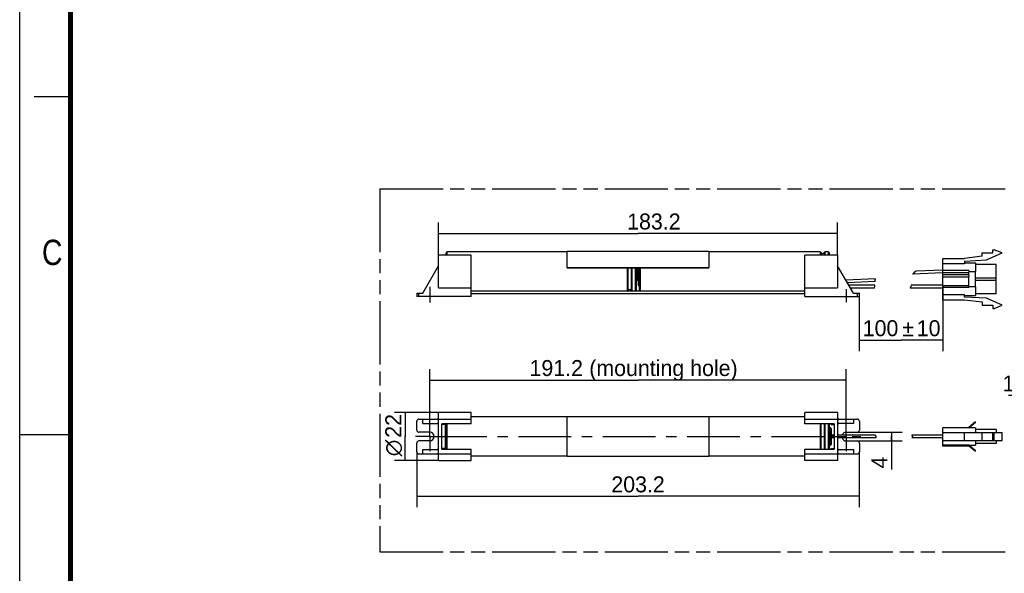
# Model space of a CAD drawing. Header units: millimetres. Extents: x 0 to 210, y 0 to 297.
# Tile 2 of 4: x 0 to 136, y 129 to 206. Entities that reach past the tile are written whole.
import ezdxf
from ezdxf.enums import TextEntityAlignment as Align

# ---------------------------------------------------------------- set-up
doc = ezdxf.new("R2010")
doc.units = ezdxf.units.MM
doc.header["$LTSCALE"] = 19.36
doc.linetypes.add('CENTER', pattern=[0.6, 0.375, -0.075, 0.075, -0.075])
doc.linetypes.add('PHANTOM', pattern=[0.8, 0.45, -0.05, 0.1, -0.05, 0.1, -0.05])
doc.layers.get('0').update_dxf_attribs({"linetype": 'CONTINUOUS'})
for name, color, linetype in [('DEFAULT_3', 7, 'PHANTOM'), ('Z_AXIS', 7, 'CONTINUOUS'), ('Z_DIM_2D', 7, 'CONTINUOUS')]:
    doc.layers.add(name, color=color, linetype=linetype)
doc.styles.add('TEXTSTYLE_2', font='txt', dxfattribs={"width": 0.75})
doc.styles.add('TEXTSTYLE_3', font='tridonic-metric-print-light.otf')
doc.styles.add('TEXTSTYLE_4', font='gdt', dxfattribs={"width": 0.7})
doc.dimstyles.new('DIMSTYLE_1', dxfattribs={"dimtxt": 2.2, "dimasz": 3.5, "dimexe": 1.5, "dimexo": 0, "dimgap": 0.55, "dimtad": 1, "dimdec": 1, "dimlfac": 3.333333, "dimdsep": 46, "dimtxsty": 'TEXTSTYLE_3', "dimblk": '_FILLED', "dimblk1": '_FILLED', "dimblk2": '_FILLED', "dimcen": 0.09, "dimclrt": 5, "dimadec": 4, "dimazin": 2, "dimtp": 0.5, "dimtm": 0.5, "dimtfac": 1, "dimtdec": 1, "dimtofl": 0, "dimtmove": 0, "dimatfit": 3, "dimldrblk": '_FILLED', "dimfxl": 0, "dimtolj": 1, "dimarcsym": 0})
doc.dimstyles.new('DIMSTYLE_2', dxfattribs={"dimtxt": 2.2, "dimasz": 3.5, "dimexe": 1.5, "dimexo": 0, "dimgap": 0.55, "dimtad": 1, "dimdec": 4, "dimlfac": 3.333333, "dimdsep": 46, "dimtxsty": 'TEXTSTYLE_3', "dimblk": '_FILLED', "dimblk1": '_FILLED', "dimblk2": '_FILLED', "dimcen": 0.09, "dimclrt": 5, "dimadec": 4, "dimazin": 2, "dimtp": 0.1, "dimtm": 0.1, "dimtfac": 1, "dimtdec": 4, "dimtofl": 0, "dimtmove": 0, "dimatfit": 3, "dimldrblk": '_FILLED', "dimfxl": 0, "dimtolj": 1, "dimarcsym": 0})
doc.dimstyles.new('DIMSTYLE_3', dxfattribs={"dimtxt": 2.2, "dimasz": 3.5, "dimexe": 1.5, "dimexo": 0, "dimgap": 0.55, "dimtad": 1, "dimdec": 1, "dimlfac": 3.333333, "dimdsep": 46, "dimtxsty": 'TEXTSTYLE_3', "dimblk": '_FILLED', "dimblk1": '_FILLED', "dimblk2": '_FILLED', "dimcen": 0.09, "dimclrt": 5, "dimadec": 4, "dimazin": 2, "dimtp": 0.2, "dimtm": 0.2, "dimtfac": 1, "dimtdec": 1, "dimtofl": 0, "dimtmove": 0, "dimatfit": 3, "dimldrblk": '_FILLED', "dimfxl": 0, "dimtolj": 1, "dimarcsym": 0})
doc.dimstyles.new('DIMSTYLE_4', dxfattribs={"dimtxt": 2.2, "dimasz": 3.5, "dimexe": 1.5, "dimexo": 0, "dimgap": 0.55, "dimtad": 1, "dimdec": 4, "dimlfac": 3.333333, "dimdsep": 46, "dimtxsty": 'TEXTSTYLE_3', "dimblk": '_FILLED', "dimblk1": '_FILLED', "dimblk2": '_FILLED', "dimcen": 0.09, "dimclrt": 5, "dimadec": 4, "dimazin": 2, "dimtp": 0.5, "dimtm": 0.5, "dimtfac": 1, "dimtdec": 4, "dimtofl": 0, "dimtmove": 0, "dimatfit": 3, "dimldrblk": '_FILLED', "dimfxl": 0, "dimtolj": 1, "dimarcsym": 0})
doc.dimstyles.new('DIMSTYLE_6', dxfattribs={"dimtxt": 2.2, "dimasz": 3.5, "dimexe": 1.5, "dimexo": 0, "dimgap": 0.55, "dimtad": 1, "dimdec": 4, "dimlfac": 3.333333, "dimdsep": 46, "dimtxsty": 'TEXTSTYLE_3', "dimblk": '_FILLED', "dimblk1": '_FILLED', "dimblk2": '_FILLED', "dimcen": 0.09, "dimclrt": 5, "dimadec": 4, "dimazin": 2, "dimtp": 0.3, "dimtm": 0.3, "dimtfac": 1, "dimtdec": 4, "dimtofl": 0, "dimtmove": 0, "dimatfit": 3, "dimldrblk": '_FILLED', "dimfxl": 0, "dimtolj": 1, "dimarcsym": 0})

# ---------------------------------------------------------------- blocks, each defined once
blk = doc.blocks.new('*D2')
at = {"layer": 'Z_DIM_2D', "color": 2, "linetype": 'Continuous', "transparency": 16777216}
for p, q in [((54.7, 146.11), (54.7, 138.47)), ((115.66, 146.11), (115.66, 138.47)), ((54.7, 139.97), (85.18, 139.97)), ((115.66, 139.97), (85.18, 139.97))]:
    blk.add_line(p, q, dxfattribs=at)
at = {"layer": 'Z_DIM_2D', "color": 5, "linetype": 'Continuous', "transparency": 16777216, "style": 'TEXTSTYLE_3'}
blk.add_text('203.2', height=2.2, dxfattribs=at).set_placement((85.18, 140.52), align=Align.CENTER)
blk = doc.blocks.new('_FILLED')
at = {"color": 0, "linetype": 'ByBlock'}
blk.add_solid([(0, 0), (-1, 0.125), (-1, -0.125)], dxfattribs=at)
blk = doc.blocks.new('_NONE')
blk = doc.blocks.new('*D3')
at = {"layer": 'Z_DIM_2D', "color": 2, "linetype": 'Continuous', "transparency": 16777216}
for p, q in [((115.36, 148.81), (121.58, 148.81)), ((120.08, 148.81), (120.08, 148.21)), ((120.08, 147.61), (120.08, 148.21)), ((120.08, 148.21), (120.08, 143.66)), ((115.36, 147.61), (121.58, 147.61))]:
    blk.add_line(p, q, dxfattribs=at)
at = {"layer": 'Z_DIM_2D', "color": 5, "linetype": 'Continuous', "transparency": 16777216, "style": 'TEXTSTYLE_3'}
blk.add_text('4', height=2.2, rotation=90, dxfattribs=at).set_placement((119.53, 145.45), align=Align.RIGHT)
blk = doc.blocks.new('*D4')
at = {"layer": 'Z_DIM_2D', "color": 2, "linetype": 'Continuous', "transparency": 16777216}
for p, q in [((56.5, 149.67), (56.5, 157.5)), ((113.86, 149.6), (113.86, 157.5)), ((56.5, 156), (85.18, 156)), ((113.86, 156), (85.18, 156))]:
    blk.add_line(p, q, dxfattribs=at)
at = {"layer": 'Z_DIM_2D', "color": 5, "linetype": 'Continuous', "transparency": 16777216, "style": 'TEXTSTYLE_3'}
for s, p in [('191.2', (73.91, 156.55)), (' (mounting hole)', (88.27, 156.55))]:
    blk.add_text(s, height=2.2, dxfattribs=at).set_placement(p, align=Align.CENTER)
blk = doc.blocks.new('*D5')
at = {"layer": 'Z_DIM_2D', "color": 2, "linetype": 'Continuous', "transparency": 16777216}
for p, q in [((57.7, 151.51), (51.61, 151.51)), ((53.11, 151.51), (53.11, 148.21)), ((53.11, 144.91), (53.11, 148.21)), ((57.7, 144.91), (51.61, 144.91))]:
    blk.add_line(p, q, dxfattribs=at)
at = {"layer": 'Z_DIM_2D', "color": 5, "linetype": 'Continuous', "transparency": 16777216}
for s, style, p in [('22', 'TEXTSTYLE_3', (52.56, 149.68)), ('n', 'TEXTSTYLE_4', (52.56, 146.63))]:
    blk.add_text(s, height=2.2, rotation=90, dxfattribs=dict(at, style=style)).set_placement(p, align=Align.CENTER)
blk = doc.blocks.new('*D6')
at = {"layer": 'Z_DIM_2D', "color": 2, "linetype": 'Continuous', "transparency": 16777216}
for p, q in [((57.7, 173.2), (57.7, 177.69)), ((112.66, 173.2), (112.66, 177.69)), ((57.7, 176.19), (85.18, 176.19)), ((112.66, 176.19), (85.18, 176.19))]:
    blk.add_line(p, q, dxfattribs=at)
at = {"layer": 'Z_DIM_2D', "color": 5, "linetype": 'Continuous', "transparency": 16777216, "style": 'TEXTSTYLE_3'}
blk.add_text('183.2', height=2.2, dxfattribs=at).set_placement((87.36, 176.74), align=Align.CENTER)
blk = doc.blocks.new('*D7')
at = {"layer": 'Z_DIM_2D', "color": 2, "linetype": 'Continuous', "transparency": 16777216}
for p, q in [((141.07, 150.31), (141.07, 155.37)), ((141.52, 150.31), (141.52, 155.37)), ((141.3, 153.87), (136.21, 153.87)), ((141.07, 153.87), (141.3, 153.87)), ((141.52, 153.87), (141.3, 153.87))]:
    blk.add_line(p, q, dxfattribs=at)
at = {"layer": 'Z_DIM_2D', "color": 5, "linetype": 'Continuous', "transparency": 16777216, "style": 'TEXTSTYLE_3'}
blk.add_text('1.5', height=2.2, dxfattribs=at).set_placement((139.48, 154.42), align=Align.RIGHT)
blk = doc.blocks.new('*D10')
at = {"layer": 'Z_DIM_2D', "color": 2, "linetype": 'Continuous', "transparency": 16777216}
for p, q in [((127.17, 168.97), (127.17, 159.99)), ((115.66, 167.5), (115.66, 159.99)), ((115.66, 161.49), (121.41, 161.49)), ((127.17, 161.49), (121.41, 161.49))]:
    blk.add_line(p, q, dxfattribs=at)
at = {"layer": 'Z_DIM_2D', "color": 5, "linetype": 'Continuous', "transparency": 16777216}
for s, style, p in [('100', 'TEXTSTYLE_3', (118.58, 162.04)), ('`', 'TEXTSTYLE_4', (122.38, 162.04)), ('10', 'TEXTSTYLE_3', (125.21, 162.04))]:
    blk.add_text(s, height=2.2, dxfattribs=dict(at, style=style)).set_placement(p, align=Align.CENTER)

msp = doc.modelspace()

# ---------------------------------------------------------------- linework, layer by layer
at = {"color": 2, "linetype": 'Continuous'}
for p, q in [((0, 0), (0, 297)), ((7, 195), (2, 195)), ((123.503696, 170.98854), (123.208998, 170.815515)), ((117.826288, 169.551328), (117.827147, 169.574423)), ((117.827147, 169.574423), (117.849236, 169.802702)), ((117.849236, 169.802702), (117.878774, 169.943966)), ((123.009818, 170.586717), (123.005452, 170.576599)), ((123.208998, 170.815515), (123.009818, 170.586717)), ((117.770313, 168.656956), (117.806834, 168.953003)), ((117.806834, 168.953003), (117.809648, 169.046956)), ((122.760769, 168.879105), (122.68024, 168.656956)), ((122.781476, 169.046956), (122.760769, 168.879105)), ((0, 148.5), (7, 148.5)), ((117.901764, 148.350642), (117.894173, 148.40476)), ((117.924486, 148.305298), (117.901764, 148.350642)), ((117.915583, 148.01476), (117.979552, 148.068129)), ((117.952932, 148.259251), (117.924486, 148.305298)), ((117.979859, 148.212474), (117.952932, 148.259251)), ((117.979552, 148.068129), (118.001545, 148.141189)), ((118.001545, 148.141189), (117.979859, 148.212474)), ((122.894234, 148.40476), (122.901824, 148.350642)), ((122.901824, 148.350642), (122.924547, 148.305298)), ((122.979613, 148.068129), (122.915644, 148.01476)), ((122.924547, 148.305298), (122.952992, 148.259251)), ((122.952992, 148.259251), (122.97992, 148.212474)), ((123.001605, 148.141189), (122.979613, 148.068129)), ((122.97992, 148.212474), (123.001605, 148.141189))]:
    msp.add_line(p, q, dxfattribs=at)
at = {"color": 9, "linetype": 'Continuous'}
for p, q in [((58.903386, 173.201956), (58.903386, 173.651956)), ((110.279693, 173.651956), (110.279693, 173.201956)), ((110.967079, 173.201956), (110.967079, 173.651956)), ((111.373386, 173.651956), (111.373386, 173.201956)), ((110.41717, 173.201956), (110.41717, 173.561956)), ((110.829602, 173.561956), (110.829602, 173.201956)), ((57.530177, 171.450256), (57.703386, 171.450256)), ((83.669693, 171.440517), (83.669693, 168.251956)), ((83.80717, 168.341956), (83.80717, 171.440517)), ((84.219602, 171.440517), (84.219602, 168.341956)), ((84.357079, 168.251956), (84.357079, 171.440517)), ((84.763386, 171.440517), (84.763386, 168.251956)), ((85.063386, 171.440517), (85.063386, 169.751956)), ((85.303386, 169.001956), (85.303386, 171.440517)), ((85.513386, 168.251956), (85.513386, 171.440517)), ((112.663386, 171.450256), (112.836595, 171.450256)), ((55.003386, 167.501956), (55.003386, 167.951956)), ((115.363386, 167.951956), (115.363386, 167.501956)), ((58.693386, 146.460474), (58.693386, 149.959045)), ((58.903386, 146.460474), (58.903386, 149.959045)), ((110.279693, 149.959045), (110.279693, 146.460474)), ((110.41717, 146.460474), (110.41717, 149.959045)), ((110.829602, 149.959045), (110.829602, 146.460474)), ((110.967079, 146.460474), (110.967079, 149.959045)), ((111.373386, 149.959045), (111.373386, 146.460474)), ((111.673386, 149.40976), (111.673386, 147.00976))]:
    msp.add_line(p, q, dxfattribs=at)
at = {"color": 7, "linetype": 'Continuous'}
for p, q in [((75.433386, 173.651956), (58.903386, 173.651956)), ((94.933386, 173.711956), (75.433386, 173.711956)), ((75.433386, 171.440517), (75.433386, 173.711954)), ((94.933386, 173.711954), (94.933386, 171.440517)), ((110.279693, 173.651956), (94.933386, 173.651956)), ((111.373386, 173.651956), (110.967079, 173.651956)), ((134.066186, 173.951956), (134.216186, 173.951956)), ((134.066186, 173.501956), (134.066186, 173.951956)), ((135.356186, 173.501956), (134.216186, 173.951956)), ((57.703386, 168.687006), (57.703386, 173.201956)), ((62.203386, 173.201956), (57.703386, 173.201956)), ((58.753386, 173.201956), (58.753386, 173.501955)), ((62.203386, 167.501956), (62.203386, 173.201956)), ((112.663386, 173.201956), (108.163386, 173.201956)), ((108.163386, 167.501956), (108.163386, 173.201956)), ((111.523386, 173.501955), (111.523386, 173.201956)), ((112.663386, 173.201956), (112.663386, 168.687006)), ((127.166186, 167.051956), (127.166186, 172.751956)), ((127.166186, 172.751956), (130.166186, 172.751956)), ((132.566186, 173.051956), (130.166186, 172.751956)), ((130.166186, 172.391956), (133.166186, 172.541956)), ((130.166186, 172.391956), (130.166186, 172.015899)), ((132.566186, 173.051956), (132.566186, 173.501956)), ((132.566186, 173.501956), (134.066186, 173.501956)), ((133.166186, 172.541956), (135.356186, 173.501956)), ((55.510386, 167.951956), (57.703386, 171.750256)), ((75.433386, 171.451373), (94.933386, 171.451373)), ((94.933386, 171.440517), (75.433386, 171.440517)), ((84.913386, 171.440517), (84.913386, 168.401956)), ((85.153386, 171.440517), (85.153386, 169.841956)), ((85.213386, 171.440517), (85.213386, 169.091956)), ((85.363386, 168.401956), (85.363386, 171.440517)), ((114.856386, 167.951956), (112.663386, 171.750256)), ((127.161966, 171.146956), (123.503696, 170.98854)), ((127.163202, 171.08985), (127.161966, 171.146956)), ((130.166186, 172.015899), (127.166186, 172.015899)), ((130.766186, 171.071956), (127.166186, 171.071956)), ((130.166186, 172.151956), (131.666186, 172.151956)), ((130.766186, 171.071937), (130.766186, 170.861043)), ((130.766186, 170.951956), (131.685439, 170.951956)), ((131.646872, 168.851956), (131.646872, 170.951956)), ((131.666186, 172.151954), (131.666186, 170.951956)), ((134.516186, 171.926956), (131.666186, 171.926956)), ((131.685439, 168.851956), (131.685439, 170.951956)), ((134.516186, 167.876977), (134.516186, 171.926956)), ((84.913386, 169.751956), (85.063386, 169.751956)), ((85.153386, 170.351956), (85.213386, 170.351956)), ((117.878774, 169.943966), (113.808048, 169.767689)), ((117.826288, 169.551328), (114.027933, 169.386845)), ((127.166186, 170.756773), (123.005452, 170.576599)), ((127.166186, 170.831956), (130.727619, 170.831956)), ((130.727619, 170.471956), (127.166186, 170.471956)), ((127.166186, 170.231956), (130.727619, 170.231956)), ((130.727619, 170.462805), (130.727619, 170.841107)), ((130.738078, 170.458732), (130.727619, 170.462805)), ((130.727619, 168.962805), (130.727619, 170.241107)), ((130.757362, 170.855147), (130.766186, 170.861043)), ((130.757362, 170.255147), (130.766186, 170.261043)), ((130.766186, 170.44287), (130.766186, 170.261043)), ((131.685439, 170.087014), (134.516186, 170.087014)), ((134.516186, 169.716898), (131.685439, 169.716898)), ((57.703386, 168.687006), (62.203386, 168.687006)), ((108.163386, 168.251956), (62.203386, 168.251956)), ((85.363386, 169.001956), (85.303386, 169.001956)), ((108.163386, 168.687006), (112.663386, 168.687006)), ((117.809648, 169.046956), (114.224173, 169.046956)), ((117.770313, 168.656956), (114.449345, 168.656956)), ((127.166186, 168.656956), (122.68024, 168.656956)), ((127.166186, 169.046956), (122.781476, 169.046956)), ((130.727619, 168.971956), (127.166186, 168.971956)), ((130.766186, 168.731956), (127.166186, 168.731956)), ((130.738078, 168.958732), (130.727619, 168.962805)), ((130.766186, 168.94287), (130.766186, 168.731956)), ((131.685439, 168.851956), (130.766186, 168.851956)), ((131.666186, 168.851956), (131.666186, 167.651977)), ((54.703386, 167.951956), (54.703386, 167.501956)), ((54.703386, 167.951956), (55.510386, 167.951956)), ((62.203386, 167.501956), (54.703386, 167.501956)), ((108.163386, 167.861956), (62.203386, 167.861956)), ((108.163386, 167.501956), (115.663386, 167.501956)), ((114.856386, 167.951956), (115.663386, 167.951956)), ((115.663386, 167.501956), (115.663386, 167.951956)), ((127.166186, 167.788013), (130.166186, 167.788013)), ((127.166186, 167.051956), (130.166186, 167.051956)), ((130.166186, 167.411956), (130.166186, 167.788013)), ((130.166186, 167.651956), (131.666186, 167.651956)), ((133.166186, 167.261956), (130.166186, 167.411956)), ((130.166186, 167.051956), (132.566186, 166.751956)), ((134.516186, 167.876956), (131.666186, 167.876956)), ((135.356186, 166.301956), (133.166186, 167.261956)), ((132.566186, 166.751956), (132.566186, 166.301956)), ((132.566186, 166.301956), (134.066186, 166.301956)), ((134.066186, 166.301956), (134.066186, 165.851956)), ((134.066186, 165.851956), (134.216186, 165.851956)), ((134.216186, 165.851956), (135.356186, 166.301956)), ((55.003386, 150.60976), (57.703386, 150.60976)), ((55.510386, 150.00976), (55.510386, 150.60976)), ((57.703386, 144.909761), (57.703386, 151.50976)), ((62.203386, 151.50976), (57.703386, 151.50976)), ((57.703386, 150.623781), (62.203386, 150.623781)), ((62.203386, 149.959045), (62.203386, 151.50976)), ((75.433386, 150.90976), (62.203386, 150.90976)), ((75.433386, 145.49532), (75.433386, 150.924199)), ((94.933386, 150.924199), (75.433386, 150.924199)), ((94.933386, 150.924199), (94.933386, 145.49532)), ((108.163386, 150.90976), (94.933386, 150.90976)), ((112.663386, 151.50976), (108.163386, 151.50976)), ((108.163386, 149.959045), (108.163386, 151.509758)), ((108.163386, 150.623781), (112.663386, 150.623781)), ((112.663386, 151.509758), (112.663386, 144.90976)), ((112.663386, 150.60976), (115.363386, 150.60976)), ((114.856386, 150.60976), (114.856386, 150.00976)), ((54.703386, 149.10976), (54.703386, 150.30976)), ((55.510386, 150.00976), (57.703386, 150.00976)), ((58.153386, 146.460474), (58.153386, 149.959045)), ((62.203386, 149.959045), (58.153386, 149.959045)), ((58.603386, 149.868365), (58.153386, 149.868365)), ((58.603386, 149.959045), (58.603386, 146.460474)), ((58.753386, 146.460474), (58.753386, 149.959045)), ((112.213386, 149.959045), (108.163386, 149.959045)), ((111.523386, 149.959045), (111.523386, 146.460474)), ((111.673386, 149.40976), (111.523386, 149.40976)), ((111.763386, 149.868366), (111.763386, 149.959045)), ((111.763386, 149.868365), (112.213386, 149.868365)), ((111.763386, 149.31976), (111.763386, 147.09976)), ((112.213386, 149.959045), (112.213386, 146.460474)), ((114.856386, 150.00976), (112.663386, 150.00976)), ((115.663386, 150.30976), (115.663386, 149.10976)), ((127.166186, 146.889778), (127.166186, 149.40976)), ((131.666186, 149.40976), (127.166186, 149.40976)), ((131.646872, 150.227067), (130.727619, 149.455722)), ((130.727619, 149.455722), (130.766186, 149.40976)), ((130.766186, 149.40976), (131.685439, 150.181105)), ((131.685439, 150.181105), (131.646872, 150.227067)), ((131.666186, 149.40976), (131.666186, 148.76476)), ((56.503386, 148.80976), (55.003386, 148.80976)), ((112.213386, 148.40476), (111.763386, 148.40476)), ((112.213386, 148.01476), (111.763386, 148.01476)), ((117.894173, 148.40476), (112.663386, 148.40476)), ((117.915583, 148.01476), (112.663386, 148.01476)), ((113.863386, 148.80976), (115.363386, 148.80976)), ((127.166186, 148.40476), (122.894234, 148.40476)), ((127.166186, 148.01476), (122.915644, 148.01476)), ((127.161966, 148.20976), (127.16211, 148.260223)), ((127.16211, 148.159296), (127.161966, 148.20976)), ((127.166186, 148.76476), (135.356186, 148.76476)), ((130.166186, 147.65476), (130.166186, 148.76476)), ((134.516186, 149.18476), (131.666186, 149.18476)), ((132.566186, 147.65476), (132.566186, 148.76476)), ((134.066186, 147.65476), (134.066186, 148.76476)), ((134.216186, 147.65476), (134.216186, 148.76476)), ((134.516186, 149.18476), (134.516186, 148.769147)), ((135.356186, 147.65476), (135.356186, 148.76476)), ((54.703386, 146.10976), (54.703386, 147.30976)), ((56.503386, 147.60976), (55.003386, 147.60976)), ((58.603386, 146.551154), (58.153386, 146.551154)), ((111.673386, 147.00976), (111.523386, 147.00976)), ((111.763386, 146.551154), (112.213386, 146.551154)), ((111.763386, 146.460474), (111.763386, 146.551154)), ((113.863386, 147.60976), (115.363386, 147.60976)), ((115.663386, 147.30976), (115.663386, 146.10976)), ((127.166186, 147.65476), (135.356186, 147.65476)), ((130.766186, 147.01576), (127.166186, 147.01576)), ((130.766186, 146.88976), (127.166186, 146.88976)), ((130.766186, 147.01576), (130.766186, 146.890436)), ((130.766186, 147.00976), (131.666186, 147.00976)), ((131.685439, 146.238415), (130.766186, 147.00976)), ((130.766186, 146.931435), (131.646872, 146.192452)), ((131.666186, 147.65476), (131.666186, 147.00976)), ((134.516186, 147.23476), (131.666186, 147.23476)), ((134.516186, 147.65476), (134.516186, 147.234765)), ((55.003386, 145.80976), (57.703386, 145.80976)), ((55.510386, 145.80976), (55.510386, 146.40976)), ((55.510386, 146.40976), (57.703386, 146.40976)), ((62.203386, 145.795738), (57.703386, 145.795738)), ((58.153386, 146.460474), (62.203386, 146.460474)), ((62.203386, 144.909761), (62.203386, 146.460474)), ((75.433386, 145.50976), (62.203386, 145.50976)), ((75.433386, 145.49532), (94.933386, 145.49532)), ((108.163386, 145.50976), (94.933386, 145.50976)), ((108.163386, 146.460474), (112.213386, 146.460474)), ((108.163386, 144.90976), (108.163386, 146.460474)), ((112.663386, 145.795738), (108.163386, 145.795738)), ((112.663386, 146.40976), (114.856386, 146.40976)), ((112.663386, 145.80976), (115.363386, 145.80976)), ((114.856386, 146.40976), (114.856386, 145.80976)), ((131.646872, 146.192452), (131.685439, 146.238415)), ((57.703386, 144.90976), (62.203386, 144.90976)), ((112.663386, 144.90976), (108.163386, 144.90976))]:
    msp.add_line(p, q, dxfattribs=at)
at = {"color": 7, "linetype": 'Continuous', "const_width": 0.7}
msp.add_lwpolyline([(7, 7), (7, 290)], dxfattribs=at)
at = {"color": 7, "linetype": 'Continuous'}
for points in [[(130.727619, 170.841107), (130.738078, 170.84518), (130.747993, 170.84986), (130.757362, 170.855147)], [(130.727619, 170.241107), (130.738078, 170.24518), (130.747993, 170.24986), (130.757362, 170.255147)], [(130.766186, 170.44287), (130.757362, 170.448765), (130.747993, 170.454052), (130.738078, 170.458732)], [(130.766186, 168.94287), (130.757362, 168.948765), (130.747993, 168.954052), (130.738078, 168.958732)], [(57.703386, 150.30976), (57.702629, 150.339582), (57.699853, 150.369955), (57.69502, 150.401402), (57.688247, 150.432353), (57.679607, 150.461361), (57.669198, 150.488584), (57.65719, 150.513731), (57.643437, 150.536704), (57.62775, 150.557535), (57.610437, 150.575538), (57.591581, 150.590159), (57.571664, 150.601019), (57.551259, 150.607482), (57.530177, 150.60976)], [(112.836595, 150.60976), (112.816561, 150.607795), (112.796846, 150.601741), (112.777232, 150.591468), (112.758373, 150.577362), (112.740782, 150.55956), (112.724667, 150.53867), (112.710454, 150.515314), (112.698004, 150.489586), (112.687267, 150.461625), (112.678409, 150.431908), (112.671582, 150.40042), (112.666779, 150.368767), (112.664053, 150.338746), (112.663386, 150.30976)], [(57.530177, 150.00976), (57.550211, 150.011724), (57.569926, 150.017778), (57.58954, 150.028051), (57.608399, 150.042158), (57.62599, 150.05996), (57.642105, 150.08085), (57.656318, 150.104205), (57.668768, 150.129933), (57.679505, 150.157894), (57.688363, 150.187612), (57.695191, 150.219099), (57.699993, 150.250753), (57.702719, 150.280773), (57.703386, 150.30976)], [(112.663386, 150.30976), (112.664143, 150.279937), (112.666919, 150.249564), (112.671752, 150.218118), (112.678525, 150.187166), (112.687165, 150.158158), (112.697574, 150.130935), (112.709582, 150.105788), (112.723335, 150.082816), (112.739022, 150.061984), (112.756335, 150.043982), (112.775191, 150.02936), (112.795109, 150.0185), (112.815513, 150.012037), (112.836595, 150.00976)], [(112.05495, 148.20976), (112.055025, 148.235496), (112.055239, 148.260357), (112.055596, 148.284551), (112.056085, 148.307455), (112.056699, 148.328618), (112.057425, 148.347739), (112.058248, 148.364414), (112.059157, 148.378492), (112.060142, 148.389738), (112.061182, 148.397987), (112.062258, 148.402988), (112.063386, 148.404759)], [(112.063386, 148.014761), (112.062325, 148.016326), (112.061248, 148.021127), (112.060206, 148.029172), (112.059215, 148.040256), (112.058297, 148.054258), (112.057462, 148.070936), (112.056725, 148.090157), (112.0561, 148.111481), (112.055603, 148.134591), (112.055241, 148.158981), (112.055024, 148.18396), (112.05495, 148.20976)], [(127.16211, 148.260223), (127.162531, 148.30725), (127.162837, 148.328458), (127.163202, 148.347636), (127.163616, 148.364456), (127.164076, 148.378629), (127.164571, 148.389913), (127.165094, 148.398114), (127.165635, 148.403091), (127.166186, 148.40476)], [(57.703386, 146.10976), (57.702629, 146.139582), (57.699853, 146.169955), (57.69502, 146.201402), (57.688247, 146.232353), (57.679607, 146.261361), (57.669198, 146.288584), (57.65719, 146.313731), (57.643437, 146.336704), (57.62775, 146.357535), (57.610437, 146.375538), (57.591581, 146.390159), (57.571664, 146.401019), (57.551259, 146.407482), (57.530177, 146.40976)], [(57.530177, 145.80976), (57.550211, 145.811724), (57.569926, 145.817778), (57.58954, 145.828051), (57.608399, 145.842158), (57.62599, 145.85996), (57.642105, 145.88085), (57.656318, 145.904205), (57.668768, 145.929933), (57.679505, 145.957894), (57.688363, 145.987612), (57.695191, 146.019099), (57.699993, 146.050753), (57.702719, 146.080773), (57.703386, 146.10976)], [(112.836595, 146.40976), (112.816561, 146.407795), (112.796846, 146.401741), (112.777232, 146.391468), (112.758373, 146.377362), (112.740782, 146.35956), (112.724667, 146.33867), (112.710454, 146.315314), (112.698004, 146.289586), (112.687267, 146.261625), (112.678409, 146.231908), (112.671582, 146.20042), (112.666779, 146.168767), (112.664053, 146.138746), (112.663386, 146.10976)], [(112.663386, 146.10976), (112.664143, 146.079937), (112.666919, 146.049564), (112.671752, 146.018118), (112.678525, 145.987166), (112.687165, 145.958158), (112.697574, 145.930935), (112.709582, 145.905788), (112.723335, 145.882816), (112.739022, 145.861984), (112.756335, 145.843982), (112.775191, 145.82936), (112.795109, 145.8185), (112.815513, 145.812037), (112.836595, 145.80976)]]:
    msp.add_lwpolyline(points, dxfattribs=at)
for centre, radius, start, end in [((58.903386, 173.501956), 0.15, 90, 180), ((110.279693, 173.501956), 0.15, 23.57817848, 90), ((110.967079, 173.501956), 0.15, 90, 156.42182152), ((111.373386, 173.501956), 0.15, 0, 90), ((110.623386, 173.651956), 0.225, 203.57817848, 336.42182152), ((85.063386, 169.841956), 0.09, 270, 360), ((83.669693, 168.401956), 0.15, 270, 336.42182152), ((84.013386, 168.251956), 0.225, 23.57817848, 156.42182152), ((84.357079, 168.401956), 0.15, 203.57817848, 270), ((84.763386, 168.401956), 0.15, 270, 360), ((85.303386, 169.091956), 0.09, 180, 270), ((85.513386, 168.401956), 0.15, 180, 270), ((55.003386, 150.30976), 0.3, 90, 180), ((115.363386, 150.30976), 0.3, 0, 90), ((111.673386, 149.31976), 0.09, 0, 90), ((55.003386, 149.10976), 0.3, 180, 270), ((56.503386, 148.20976), 0.6, 270, 90), ((112.063386, 148.20976), 0.195, 90.00006698, 270.00006698), ((113.863386, 148.20976), 0.6, 198.99417829, 270), ((113.863386, 148.20976), 0.6, 90, 161.00560425), ((115.363386, 149.10976), 0.3, 270, 360), ((55.003386, 147.30976), 0.3, 90, 180), ((111.673386, 147.09976), 0.09, 270, 360), ((115.363386, 147.30976), 0.3, 0, 90), ((55.003386, 146.10976), 0.3, 180, 270), ((115.363386, 146.10976), 0.3, 270, 360)]:
    msp.add_arc(centre, radius, start, end, dxfattribs=at)
at = {"layer": 'DEFAULT_3', "color": 7, "linetype": 'PHANTOM'}
for p, q in [((49.609248, 182.330336), (49.609248, 132.330336)), ((49.609248, 182.330336), (149.609248, 182.330336)), ((49.609248, 132.330336), (149.609248, 132.330336))]:
    msp.add_line(p, q, dxfattribs=at)
at = {"layer": 'Z_AXIS', "color": 7, "linetype": 'CENTER'}
for p, q in [((56.503386, 168.830951), (56.503386, 166.67273)), ((113.863386, 168.517385), (113.863386, 166.713498)), ((56.503386, 148.20976), (56.503386, 150.20979)), ((113.863386, 148.20976), (113.863386, 150.20979)), ((56.503386, 148.20976), (54.503356, 148.20976)), ((56.503386, 148.20976), (56.503386, 146.20973)), ((56.503386, 148.20976), (57.097991, 148.20976)), ((57.097991, 148.20976), (114.663386, 148.20976)), ((113.863386, 148.20976), (113.863386, 146.20973)), ((114.663386, 148.20976), (115.863416, 148.20976))]:
    msp.add_line(p, q, dxfattribs=at)

# ---------------------------------------------------------------- texts
at = {"color": 5, "linetype": 'Continuous', "style": 'TEXTSTYLE_2', "width": 0.833333}
msp.add_text('C', height=3.5, dxfattribs=at).set_placement((3.070169, 171.833626))

# ---------------------------------------------------------------- dimensions: what is measured, and where the dimension line sits
at = {"layer": 'Z_DIM_2D', "color": 2, "linetype": 'Continuous'}
for base, p1, p2, dimstyle, picture, middle in [((112.663386, 176.188503), (57.703386, 173.201956), (112.663386, 173.201956), 'DIMSTYLE_4', '*D6', (87.350419, 176.188503)), ((141.524081, 153.870642), (141.074081, 150.30976), (141.524081, 150.30976), 'DIMSTYLE_2', '*D7', (137.832594, 153.870642))]:
    dim = msp.add_linear_dim(base=base, p1=p1, p2=p2, dimstyle=dimstyle, override={"dimblk1": 'NONE', "dimblk2": 'NONE', "dimsah": 1}, dxfattribs=at)
    dim.commit()
    dim.dimension.update_dxf_attribs({"geometry": picture, "text_midpoint": middle, "dimtype": 160})
for base, p1, p2, angle, text, dimstyle, picture, middle in [((115.663386, 161.493106), (127.166186, 168.971956), (115.663386, 167.501956), 180, '<>%%p10', 'DIMSTYLE_6', '*D10', (121.414786, 161.493106)), ((53.106843, 151.50976), (57.703386, 144.90976), (57.703386, 151.50976), 90, '%%c<>', 'DIMSTYLE_3', '*D5', (53.106843, 148.20976))]:
    dim = msp.add_linear_dim(base=base, p1=p1, p2=p2, angle=angle, text=text, dimstyle=dimstyle, override={"dimblk1": 'NONE', "dimblk2": 'NONE', "dimsah": 1}, dxfattribs=at)
    dim.commit()
    dim.dimension.update_dxf_attribs({"geometry": picture, "text_midpoint": middle, "dimtype": 160})
dim = msp.add_linear_dim(base=(113.863386, 156.000636), p1=(56.503386, 149.668087), p2=(113.863386, 149.597272), text='<> (mounting hole)', dimstyle='DIMSTYLE_1', override={"dimblk1": 'NONE', "dimblk2": 'NONE', "dimsah": 1}, dxfattribs=at)
dim.commit()
dim.dimension.update_dxf_attribs({"geometry": '*D4', "text_midpoint": (85.183386, 156.000636), "dimtype": 160})
for base, p1, p2, angle, dimstyle, picture, middle in [((120.083687, 147.60976), (115.363386, 148.80976), (115.363386, 147.60976), 270, 'DIMSTYLE_2', '*D3', (120.083687, 144.545564)), ((54.703386, 139.973186), (115.663386, 146.10976), (54.703386, 146.10976), 180, 'DIMSTYLE_1', '*D2', (85.149909, 139.973186))]:
    dim = msp.add_linear_dim(base=base, p1=p1, p2=p2, angle=angle, dimstyle=dimstyle, override={"dimblk1": 'NONE', "dimblk2": 'NONE', "dimsah": 1}, dxfattribs=at)
    dim.commit()
    dim.dimension.update_dxf_attribs({"geometry": picture, "text_midpoint": middle, "dimtype": 160})

doc.saveas('drawing.dxf')
